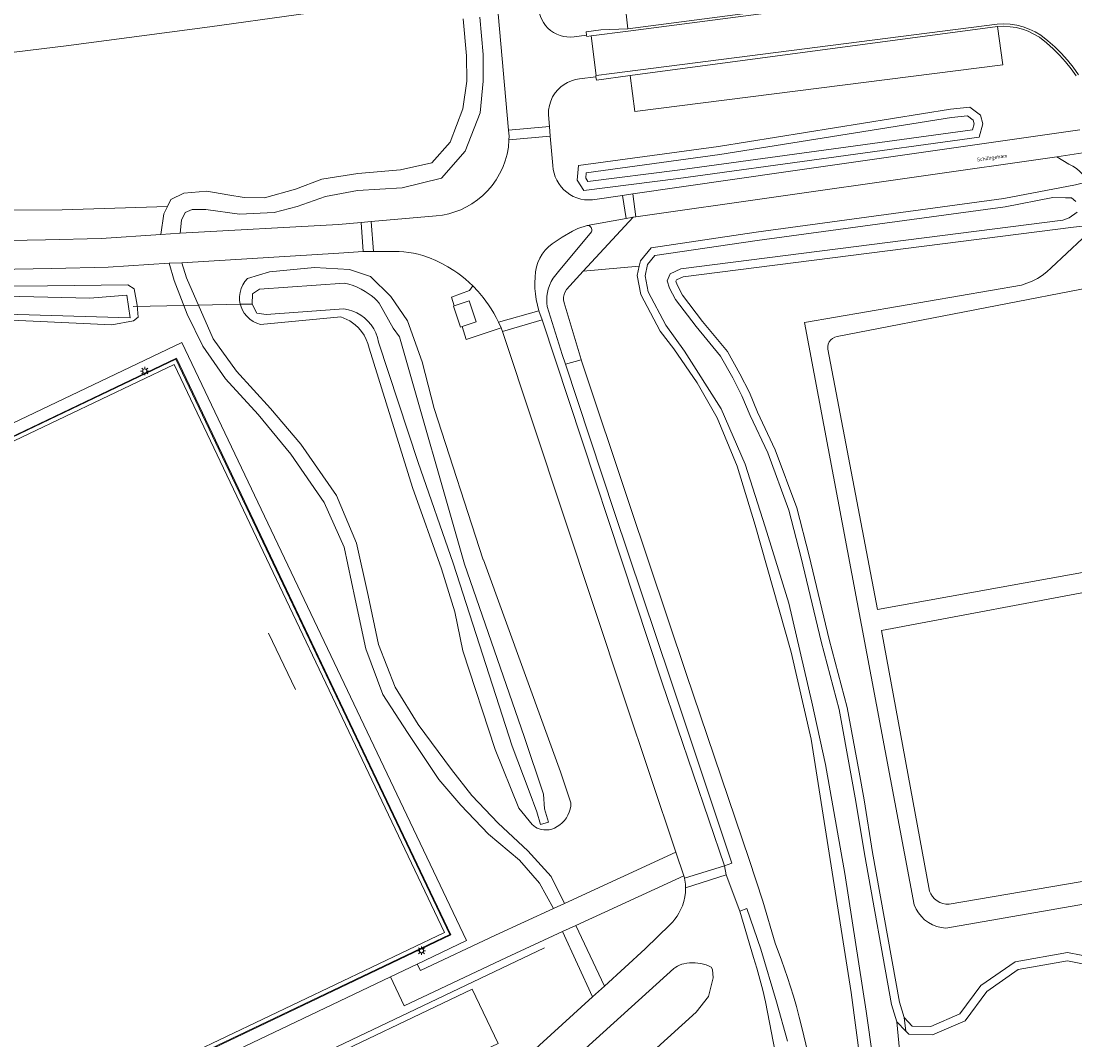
# Model space of a CAD drawing. Header units: metres. Extents: x 229229 to 231729, y 593167 to 595667.
# Tile 19 of 256: x 229781 to 229908, y 593986 to 594110. Entities that reach past the tile are written whole.
import ezdxf
from ezdxf.enums import TextEntityAlignment as Align

# ---------------------------------------------------------------- set-up
doc = ezdxf.new("R2010")
doc.units = ezdxf.units.M
for name, color, linetype, lineweight in [('B-WE-GK-BESCHOEIING_DAMWAND-G', 130, 'GK-BESCHOEIING', 18), ('B-WE-GR-GROENVOORZIENING-GV', 80, 'Continuous', 18), ('B-WE-IE-TERREINAFSCHEIDING_KUNSTMATIG_HEKWERK-G', 20, 'IE-TERREINAFSCHEIDING-KUNSTMATIG', 18), ('B-WE-KL-ET_LS_OV_LICHTMAST-S', 190, 'Continuous', 25), ('B-WE-KW-KUNSTWERK_DUIKER-G', 170, 'Continuous', 18), ('B-WE-OG-BEBOUWING_LAGE TRAFO-GV', 7, 'Continuous', 18), ('B-WE-OG-TERREIN_CULTUURSCHEIDING-GV', 7, 'Continuous', 18), ('B-WE-OG-TERREIN_ERF-GV', 7, 'Continuous', 18), ('B-WE-OG-TOPOGRAFIE-T18', 10, 'Continuous', 18), ('B-WE-OG-WATER-GV', 130, 'Continuous', 18), ('B-WE-OG-WATER_SLOOT-GV', 120, 'Continuous', 18), ('B-WE-OG-WEG-GV', 7, 'Continuous', 18), ('B-WE-VH-VERHARDING_ASFALT-GV', 252, 'Continuous', 18), ('B-WE-VH-VERHARDING_BEDRIJFSVLOERPLAAT-GV', 252, 'Continuous', 18), ('B-WE-VH-VERHARDING_BETON-GV', 252, 'Continuous', 18), ('B-WE-VH-VERHARDING_GESLOTEN-GV', 252, 'Continuous', 18), ('B-WE-VH-VERHARDING_GRASBETONSTEEN-GV', 70, 'Continuous', 18), ('B-WE-VH-VERHARDING_HALFVERHARDING-GV', 252, 'Continuous', 18), ('B-WE-VH-VERHARDING_OPEN-GV', 252, 'Continuous', 18), ('B-WE-VH-VERHARDING_TEGEL_RUBBER-GV', 252, 'Continuous', 18)]:
    doc.layers.add(name, color=color, linetype=linetype, lineweight=lineweight)
doc.styles.add('NLCS-ISO-M250-T18', font='NLCS-ISO.ttf', dxfattribs={"height": 0.45})
doc.linetypes.add('GK-BESCHOEIING', pattern='A,30,-5,[1,NLCS.SHX,S=1,R=0,X=0,Y=0],-5', length=40)
doc.linetypes.add('IE-TERREINAFSCHEIDING-KUNSTMATIG', pattern='A,4,[82,NLCS.SHX,S=0.75,R=90,X=0,Y=0],4,-2', length=10)

# ---------------------------------------------------------------- blocks, each defined once
blk = doc.blocks.new('SKL-ET_OV_LICHTMAST-SO')
at = {"color": 0, "linetype": 'ByBlock', "lineweight": 18}
for points in [[(-1.25, 0), (-2, 0)], [(-1.41, 1.41), (-0.88, 0.88)], [(0, 2), (0, 1.25)], [(0.88, 0.88), (1.41, 1.41)], [(2, 0), (1.25, 0)], [(-1.41, -1.41), (-0.88, -0.88)], [(0, -1.25), (0, -2)], [(0.88, -0.88), (1.41, -1.41)]]:
    blk.add_lwpolyline(points, dxfattribs=at)
blk.add_circle((0, 0), 1, dxfattribs=at)

msp = doc.modelspace()

# ---------------------------------------------------------------- linework, layer by layer
at = {"layer": 'B-WE-GK-BESCHOEIING_DAMWAND-G'}
msp.add_lwpolyline([(229785.201, 593969.35), (229844.094, 593997.437)], dxfattribs=at)
at = {"layer": 'B-WE-GR-GROENVOORZIENING-GV'}
for points in [[(229777.641, 594181.298), (229772.087, 594180.775), (229760.276, 594179.31), (229736.277, 594176.474), (229705.943, 594172.558), (229708.098, 594154.355), (229710.655, 594132.987), (229712.699, 594115.823), (229714.289, 594098.374), (229719.948, 594098.861), (229732.577, 594100.37), (229747.189, 594102.139), (229763.176, 594103.987), (229786.12, 594106.773), (229803.524, 594109.046), (229824.477, 594111.98), (229821.736, 594134.669), (229821.408, 594134.663), (229818.051, 594161.573), (229818.595, 594162.287), (229815.785, 594183.808), (229815.295, 594183.776)], [(229893.311, 594099.079), (229895.639, 594099.307), (229896.951, 594098.34), (229897.213, 594097.291), (229896.79, 594095.683), (229860.339, 594090.688), (229848.873, 594089.234), (229848.06, 594090.486), (229848.241, 594092.242), (229865.196, 594094.566)], [(229899.762, 594088.245), (229908.454, 594089.905), (229909.962, 594090.263), (229909.682, 594090.72), (229909.355, 594091.146), (229908.984, 594091.534), (229908.575, 594091.881), (229908.131, 594092.182), (229907.658, 594092.435), (229906.184, 594093.316), (229855.167, 594086.03), (229854.851, 594085.985), (229848.799, 594079.436), (229855.582, 594080.063), (229855.716, 594080.683), (229857.018, 594082.275), (229869.743, 594084.171)]]:
    msp.add_lwpolyline(points, close=True, dxfattribs=at)
for points in [[(229836.255, 594110.22), (229836.672, 594105.687), (229836.676, 594102.481), (229836.304, 594098.65), (229834.48, 594093.984), (229831.615, 594090.709), (229826.832, 594089.544), (229821.416, 594089.218), (229817.546, 594088.515), (229814.103, 594087.29), (229811.339, 594086.555), (229807.143, 594086.36), (229803.032, 594086.936), (229801.387, 594086.929), (229800.55, 594086.54), (229800.092, 594085.623), (229799.922, 594084.06), (229819.114, 594085.113), (229821.864, 594085.355), (229823.091, 594085.463), (229830.984, 594086.157), (229831.746, 594086.251), (229832.497, 594086.407), (229833.233, 594086.622), (229833.95, 594086.896), (229834.642, 594087.226), (229835.306, 594087.612), (229835.988, 594088.088), (229836.627, 594088.62), (229837.217, 594089.205), (229837.756, 594089.839), (229838.239, 594090.517), (229838.661, 594091.233), (229839.033, 594092.01), (229839.334, 594092.818), (229839.563, 594093.648), (229839.717, 594094.496), (229839.795, 594095.354), (229839.805, 594095.823), (229839.734, 594096.55), (229833.027, 594172.058)], [(229824.477, 594111.98), (229803.524, 594109.046), (229786.12, 594106.773), (229763.176, 594103.987), (229747.189, 594102.139), (229732.577, 594100.37), (229719.948, 594098.861), (229714.289, 594098.374), (229712.699, 594115.823)], [(229776.395, 594086.828), (229785.651, 594086.866), (229798.383, 594087.298), (229798.806, 594088.147), (229800.383, 594088.913), (229803.174, 594089.138), (229805.735, 594088.693), (229807.681, 594088.374), (229810.168, 594088.356), (229813.924, 594089.395), (229817.1, 594090.605), (229821.458, 594091.299), (229826.627, 594091.723), (229830.44, 594092.589), (229832.66, 594095.072), (229834.186, 594099.103), (229834.672, 594102.465), (229834.651, 594105.536), (229834.244, 594110.01)], [(229908.553, 594103.102), (229907.926, 594103.988), (229907.248, 594104.837), (229906.522, 594105.645), (229905.75, 594106.409), (229904.935, 594107.127), (229904.08, 594107.796), (229903.429, 594108.189), (229902.742, 594108.516), (229902.027, 594108.775), (229901.29, 594108.963), (229900.538, 594109.078), (229899.778, 594109.12), (229899.018, 594109.087), (229899.637, 594104.457), (229855.051, 594098.797), (229854.492, 594103.158), (229850.397, 594102.599), (229850.339, 594102.991), (229848.335, 594102.753), (229847.842, 594102.67), (229847.362, 594102.528), (229846.902, 594102.331), (229846.469, 594102.08), (229846.069, 594101.78), (229845.707, 594101.435), (229845.389, 594101.049), (229845.089, 594100.573), (229844.854, 594100.062), (229844.69, 594099.523), (229844.599, 594098.968), (229844.583, 594098.405), (229844.704, 594096.97), (229844.803, 594095.803), (229845.103, 594092.25), (229845.159, 594091.786), (229845.261, 594091.329), (229845.408, 594090.885), (229845.599, 594090.459), (229845.832, 594090.053), (229846.111, 594089.669), (229846.431, 594089.317), (229846.787, 594089.003), (229847.176, 594088.73), (229847.592, 594088.502), (229848.03, 594088.321), (229848.486, 594088.189), (229848.952, 594088.109), (229849.425, 594088.08), (229849.899, 594088.103), (229853.573, 594088.631), (229854.823, 594088.811), (229873.062, 594091.432), (229909.005, 594096.575)], [(229776.859, 594083.139), (229783.617, 594083.236), (229790.373, 594083.406), (229797.598, 594083.884), (229797.944, 594086.417), (229798.383, 594087.298), (229785.651, 594086.866), (229776.395, 594086.828)], [(229883.964, 593971.647), (229881.291, 593992.02), (229876.437, 594022.742), (229873.983, 594033.273), (229869.619, 594048.661), (229867.438, 594055.809), (229865.023, 594061.687), (229862.623, 594065.927), (229859.787, 594070.043), (229858.13, 594072.178), (229855.771, 594076.62), (229855.333, 594078.905), (229855.582, 594080.063), (229848.799, 594079.436), (229846.76, 594077.23), (229846.595, 594076.94), (229846.481, 594076.628), (229846.422, 594076.298), (229846.419, 594075.962), (229846.473, 594075.63), (229848.049, 594070.343), (229848.553, 594068.725), (229848.564, 594068.693), (229854.445, 594051.032), (229861.307, 594030.574), (229868.89, 594008.132), (229870.557, 594003.099), (229872.053, 593998.02), (229872.828, 593995.953), (229873.549, 593993.866), (229874.271, 593991.569), (229874.635, 593990.317), (229874.979, 593989.059), (229875.303, 593987.797), (229877.41, 593979.026)]]:
    msp.add_lwpolyline(points, dxfattribs=at)
at = {"layer": 'B-WE-IE-TERREINAFSCHEIDING_KUNSTMATIG_HEKWERK-G'}
for points in [[(229799.486, 594068.903), (229775.469, 594057.448)], [(229799.486, 594068.903), (229810.478, 594045.813)], [(229810.478, 594045.813), (229821.732, 594022.173)], [(229810.664, 594035.563), (229813.9, 594028.765)], [(229821.732, 594022.173), (229832.756, 593999.017)], [(229730.395, 593950.19), (229832.756, 593999.017)]]:
    msp.add_lwpolyline(points, dxfattribs=at)
at = {"layer": 'B-WE-KW-KUNSTWERK_DUIKER-G'}
msp.add_lwpolyline([(229794.234, 594075.152), (229800.396, 594075.284), (229802.152, 594075.321), (229807.231, 594075.43), (229808.648, 594075.46)], dxfattribs=at)
at = {"layer": 'B-WE-OG-BEBOUWING_LAGE TRAFO-GV'}
msp.add_lwpolyline([(229833.165, 594075.252), (229833.058, 594075.215), (229833.921, 594072.677), (229834.116, 594072.743), (229835.812, 594073.324), (229834.949, 594075.863)], close=True, dxfattribs=at)
at = {"layer": 'B-WE-OG-TERREIN_CULTUURSCHEIDING-GV'}
for points in [[(229839.007, 594072.153), (229838.844, 594072.563), (229834.622, 594071.181), (229834.116, 594072.743), (229833.921, 594072.677), (229833.058, 594075.215), (229833.165, 594075.252), (229832.838, 594076.292), (229835.005, 594077.089), (229835.393, 594077.678), (229834.963, 594078.084), (229834.519, 594078.473), (229834.06, 594078.845), (229833.587, 594079.199), (229833.1, 594079.534), (229832.394, 594079.975), (229831.664, 594080.376), (229830.913, 594080.736), (229830.144, 594081.054), (229829.358, 594081.33), (229828.795, 594081.493), (229828.225, 594081.626), (229827.648, 594081.727), (229827.067, 594081.796), (229826.482, 594081.834), (229823.359, 594081.837), (229822.127, 594081.838), (229822.112, 594081.837), (229819.159, 594081.631), (229800.146, 594080.466), (229800.704, 594078.656), (229803.933, 594071.234), (229806.764, 594067.335), (229810.904, 594062.796), (229814.558, 594058.471), (229818.9, 594052.25), (229821.332, 594046.467), (229822.724, 594040.13), (229823.965, 594034.199), (229825.987, 594029.044), (229828.799, 594024.51), (229832.844, 594019.066), (229835.309, 594015.887), (229838.496, 594012.533), (229842.073, 594009.193), (229844.908, 594006.092), (229846.534, 594002.822), (229860.028, 594009.019), (229853.786, 594027.6)], [(229816.216, 594079.896), (229820.45, 594079.668), (229822.994, 594078.786), (229825.48, 594076.395), (229827.483, 594073.419), (229829.255, 594068.481), (229830.72, 594062.803), (229836.666, 594044.457), (229836.703, 594044.449), (229844.278, 594023.649), (229846.037, 594018.759), (229847.306, 594015.009), (229847.283, 594014.623), (229847.216, 594014.242), (229847.103, 594013.873), (229846.947, 594013.519), (229846.751, 594013.186), (229846.52, 594012.88), (229846.257, 594012.601), (229845.965, 594012.353), (229845.648, 594012.137), (229845.31, 594011.957), (229845.001, 594011.839), (229844.68, 594011.762), (229844.351, 594011.73), (229844.021, 594011.741), (229843.695, 594011.797), (229843.453, 594011.868), (229843.22, 594011.964), (229842.998, 594012.083), (229842.789, 594012.224), (229842.596, 594012.386), (229840.996, 594014.388), (229838.122, 594021.469), (229834.2, 594033.42), (229833.218, 594038.156), (229831.617, 594043.367), (229828.082, 594053.228), (229822.846, 594070.12), (229822.702, 594070.663), (229822.498, 594071.186), (229822.237, 594071.683), (229821.922, 594072.147), (229821.557, 594072.574), (229821.147, 594072.957), (229820.831, 594073.199), (229820.497, 594073.416), (229820.147, 594073.605), (229819.783, 594073.766), (229819.408, 594073.898), (229809.692, 594072.977), (229809.219, 594073.13), (229808.773, 594073.351), (229808.366, 594073.636), (229808.005, 594073.978), (229807.699, 594074.369), (229807.454, 594074.802), (229807.276, 594075.266), (229807.231, 594075.43), (229807.149, 594075.91), (229807.138, 594076.397), (229807.198, 594076.88), (229807.327, 594077.349), (229807.523, 594077.795), (229807.782, 594078.208), (229808.097, 594078.578), (229810.762, 594079.385)], [(229859.333, 594000.278), (229859.637, 594000.594), (229859.917, 594000.93), (229860.172, 594001.286), (229860.401, 594001.658), (229860.603, 594002.047), (229860.817, 594002.553), (229860.984, 594003.076), (229861.103, 594003.612), (229861.174, 594004.156), (229861.196, 594004.705), (229861.175, 594005.176), (229861.118, 594005.645), (229861.076, 594005.877), (229861.065, 594005.931), (229860.991, 594006.151), (229847.916, 594000.156), (229851.373, 593992.802), (229856.317, 593997.31)], [(229862.492, 593989.659), (229863.969, 593991.542), (229864.532, 593993.806), (229864.454, 593994.828), (229864.301, 593995.119), (229863.995, 593995.259), (229863.681, 593995.378), (229863.358, 593995.475), (229863.03, 593995.55), (229862.698, 593995.603), (229862.358, 593995.633), (229862.017, 593995.64), (229861.676, 593995.623), (229861.336, 593995.582), (229861.001, 593995.518), (229860.737, 593995.446), (229860.481, 593995.35), (229860.235, 593995.232), (229860, 593995.092), (229859.778, 593994.932), (229848.236, 593984.483), (229852.055, 593980.181)], [(229797.173, 593966.283), (229794.03, 593972.73), (229835.32, 593992.433), (229838.48, 593985.864)]]:
    msp.add_lwpolyline(points, close=True, dxfattribs=at)
for points in [[(229775.975, 594059.301), (229800.134, 594070.817), (229834.638, 593998.322), (229828.668, 593995.476), (229829.084, 593994.697), (229838.143, 593998.969), (229845.172, 594002.197), (229843.494, 594005.263), (229841.05, 594008.063), (229837.316, 594011.229), (229833.953, 594014.749), (229831.294, 594017.845), (229827.483, 594023.523), (229824.518, 594028.14), (229822.454, 594033.695), (229821.162, 594039.697), (229819.831, 594046.001), (229817.397, 594051.398), (229813.351, 594057.278), (229809.402, 594062.066), (229805.441, 594066.381), (229802.685, 594070.345), (229800.792, 594074.248), (229799.231, 594078.331), (229798.61, 594080.411), (229791.2, 594079.936), (229784.39, 594079.764), (229777.578, 594079.662)], [(229763.068, 594077.626), (229783.849, 594077.658), (229793.583, 594077.783), (229794.38, 594077.315), (229794.735, 594075.309), (229794.832, 594073.891), (229794.282, 594073.433), (229791.654, 594072.962), (229780.364, 594073.453)], [(229832.471, 593975.57), (229849.932, 593991.488), (229846.284, 593999.407), (229839.482, 593996.288), (229827.09, 593990.41), (229825.419, 593993.926), (229783.095, 593973.746)]]:
    msp.add_lwpolyline(points, dxfattribs=at)
at = {"layer": 'B-WE-OG-TERREIN_ERF-GV'}
for points in [[(229909.98, 594085.002), (229908.203, 594084.796), (229860.907, 594078.751), (229860.099, 594078.381), (229860.034, 594078.217), (229860.167, 594077.781), (229860.834, 594076.546), (229863.253, 594073.356), (229866.266, 594069.732), (229867.793, 594066.988), (229868.946, 594064.757), (229869.93, 594062.372), (229872.079, 594057.808), (229874.678, 594050.771), (229876.167, 594044.936), (229878.607, 594034.795), (229880.789, 594026.555), (229882.234, 594018.721), (229882.837, 594015.361), (229883.871, 594009.014), (229887.145, 593990.877), (229887.69, 593989.001), (229888.681, 593987.964), (229890.94, 593987.912), (229894.437, 593989.428), (229897.005, 593992.897), (229901.134, 593995.746), (229907.513, 593996.868), (229912.457, 593995.908)], [(229925.907, 594005.591), (229892.737, 593999.842), (229892.182, 593999.903), (229891.639, 594000.037), (229891.119, 594000.241), (229890.63, 594000.512), (229890.18, 594000.844), (229889.778, 594001.232), (229889.431, 594001.67), (229889.144, 594002.15), (229888.923, 594002.663), (229875.608, 594073.229), (229901.908, 594077.766), (229902.577, 594077.975), (229903.224, 594078.242), (229903.845, 594078.565), (229904.435, 594078.943), (229904.99, 594079.371), (229905.504, 594079.846), (229909.323, 594083.403)], [(229912.958, 594077.991), (229879.569, 594071.523), (229879.28, 594071.446), (229879.016, 594071.307), (229878.789, 594071.112), (229878.611, 594070.873), (229878.49, 594070.6), (229878.433, 594070.307), (229878.442, 594070.008), (229884.445, 594038.462), (229911.102, 594043.242)], [(229912.465, 594041.062), (229884.947, 594035.891), (229890.776, 594004.329), (229890.928, 594003.978), (229891.134, 594003.656), (229891.389, 594003.372), (229891.687, 594003.132), (229892.019, 594002.944), (229892.378, 594002.811), (229892.753, 594002.738), (229893.135, 594002.726), (229925.13, 594008.183)]]:
    msp.add_lwpolyline(points, dxfattribs=at)
at = {"layer": 'B-WE-OG-WATER-GV'}
for points in [[(229849.155, 594091.358), (229849.091, 594090.735), (229849.37, 594090.305), (229860.209, 594091.68), (229895.993, 594096.583), (229896.181, 594097.297), (229896.068, 594097.748), (229895.354, 594098.274), (229893.439, 594098.086), (229865.344, 594093.577)], [(229793.477, 594076.559), (229788.975, 594076.158), (229697.158, 594078.357), (229696.415, 594078.054), (229696.396, 594077.271), (229697.158, 594076.679), (229793.883, 594073.811)], [(229826.525, 594071.488), (229825.776, 594072.527), (229824.071, 594075.576), (229823.762, 594075.899), (229823.434, 594076.205), (229823.09, 594076.491), (229822.73, 594076.757), (229822.356, 594077.002), (229821.887, 594077.269), (229821.401, 594077.504), (229820.9, 594077.704), (229820.387, 594077.87), (229819.863, 594078), (229809.541, 594077.25), (229808.706, 594076.709), (229808.648, 594075.46), (229809.248, 594074.35), (229810.351, 594074.202), (229819.784, 594074.873), (229820.325, 594074.774), (229820.851, 594074.615), (229821.357, 594074.397), (229821.834, 594074.124), (229822.277, 594073.798), (229822.701, 594073.404), (229823.075, 594072.962), (229823.394, 594072.478), (229823.653, 594071.961), (229823.849, 594071.416), (229823.978, 594070.851), (229828.785, 594056.245), (229833.018, 594044.051), (229840.183, 594021.89), (229842.223, 594016.437), (229843.188, 594013.934), (229843.619, 594012.404), (229844.6, 594012.682), (229844.107, 594014.274), (229843.98, 594016.069), (229841.645, 594023.043), (229834.403, 594043.927)]]:
    msp.add_lwpolyline(points, close=True, dxfattribs=at)
for points in [[(229908.512, 594087.892), (229907.973, 594088.334), (229907.237, 594088.334), (229905.698, 594088.36), (229899.923, 594087.258), (229869.884, 594083.181), (229857.471, 594081.332), (229856.595, 594080.26), (229856.3, 594078.894), (229856.675, 594076.938), (229858.81, 594072.916), (229861.068, 594069.765), (229865.505, 594062.755), (229868.435, 594056.066), (229870.838, 594048.476), (229873.731, 594039.194), (229876.485, 594027.217), (229878.178, 594019.672), (229880.486, 594006.458), (229883.093, 593989.755), (229885.48, 593972.972)], [(229887.954, 593976.606), (229886.799, 593988.486), (229886.18, 593990.594), (229882.885, 594008.844), (229881.851, 594015.192), (229881.25, 594018.542), (229879.812, 594026.336), (229877.637, 594034.55), (229875.196, 594044.695), (229873.722, 594050.473), (229871.156, 594057.422), (229869.015, 594061.968), (229868.038, 594064.336), (229866.911, 594066.515), (229865.437, 594069.164), (229862.47, 594072.734), (229859.991, 594076.003), (229859.24, 594077.394), (229858.977, 594078.258), (229859.315, 594079.122), (229860.629, 594079.723), (229906.922, 594085.641), (229907.703, 594085.892), (229908.647, 594086.604)], [(229911.908, 593994.996), (229907.504, 593995.851), (229901.522, 593994.799), (229897.71, 593992.168), (229895.081, 593988.617), (229891.137, 593986.908), (229888.245, 593986.973), (229887.894, 593987.341), (229886.799, 593988.486), (229887.954, 593976.606), (229888.843, 593979.597), (229889.041, 593980.264), (229889.663, 593981.854), (229891.127, 593982.943), (229893.757, 593984.033), (229895.973, 593984.033), (229897.776, 593983.92), (229898.339, 593983.657), (229899.766, 593983.507), (229901.381, 593983.094), (229904.799, 593982.981), (229908.067, 593983.507), (229910.133, 593984.221)]]:
    msp.add_lwpolyline(points, dxfattribs=at)
at = {"layer": 'B-WE-OG-WATER_SLOOT-GV'}
for points in [[(229848.241, 594092.242), (229848.06, 594090.486), (229848.873, 594089.234), (229860.339, 594090.688), (229896.79, 594095.683), (229897.213, 594097.291), (229896.951, 594098.34), (229895.639, 594099.307), (229893.311, 594099.079), (229865.196, 594094.566)], [(229849.155, 594091.358), (229865.344, 594093.577), (229893.439, 594098.086), (229895.354, 594098.274), (229896.068, 594097.748), (229896.181, 594097.297), (229895.993, 594096.583), (229860.209, 594091.68), (229849.37, 594090.305), (229849.091, 594090.735)], [(229724.209, 594078.545), (229699.069, 594080.227), (229696.893, 594080.072), (229695.422, 594079.7), (229695.009, 594079.396), (229694.658, 594077.469), (229694.883, 594075.912), (229696.503, 594075.673), (229724.033, 594074.548), (229762.974, 594073.627), (229773.441, 594073.643), (229777.147, 594073.617), (229780.364, 594073.453), (229791.654, 594072.962), (229794.282, 594073.433), (229794.832, 594073.891), (229794.735, 594075.309), (229794.38, 594077.315), (229793.583, 594077.783), (229783.849, 594077.658), (229763.068, 594077.626)], [(229816.216, 594079.896), (229810.762, 594079.385), (229808.097, 594078.578), (229807.782, 594078.208), (229807.523, 594077.795), (229807.327, 594077.349), (229807.198, 594076.88), (229807.138, 594076.397), (229807.149, 594075.91), (229807.231, 594075.43), (229807.276, 594075.266), (229807.454, 594074.802), (229807.699, 594074.369), (229808.005, 594073.978), (229808.366, 594073.636), (229808.773, 594073.351), (229809.219, 594073.13), (229809.692, 594072.977), (229819.408, 594073.898), (229819.783, 594073.766), (229820.147, 594073.605), (229820.497, 594073.416), (229820.831, 594073.199), (229821.147, 594072.957), (229821.557, 594072.574), (229821.922, 594072.147), (229822.237, 594071.683), (229822.498, 594071.186), (229822.702, 594070.663), (229822.846, 594070.12), (229828.082, 594053.228), (229831.617, 594043.367), (229833.218, 594038.156), (229834.2, 594033.42), (229838.122, 594021.469), (229840.996, 594014.388), (229842.596, 594012.386), (229842.789, 594012.224), (229842.998, 594012.083), (229843.22, 594011.964), (229843.453, 594011.868), (229843.695, 594011.797), (229844.021, 594011.741), (229844.351, 594011.73), (229844.68, 594011.762), (229845.001, 594011.839), (229845.31, 594011.957), (229845.648, 594012.137), (229845.965, 594012.353), (229846.257, 594012.601), (229846.52, 594012.88), (229846.751, 594013.186), (229846.947, 594013.519), (229847.103, 594013.873), (229847.216, 594014.242), (229847.283, 594014.623), (229847.306, 594015.009), (229846.037, 594018.759), (229844.278, 594023.649), (229836.703, 594044.449), (229836.666, 594044.457), (229830.72, 594062.803), (229829.255, 594068.481), (229827.483, 594073.419), (229825.48, 594076.395), (229822.994, 594078.786), (229820.45, 594079.668)], [(229696.415, 594078.054), (229697.158, 594078.357), (229788.975, 594076.158), (229793.477, 594076.559), (229793.883, 594073.811), (229697.158, 594076.679), (229696.396, 594077.271)], [(229833.018, 594044.051), (229828.785, 594056.245), (229823.978, 594070.851), (229823.849, 594071.416), (229823.653, 594071.961), (229823.394, 594072.478), (229823.075, 594072.962), (229822.701, 594073.404), (229822.277, 594073.798), (229821.834, 594074.124), (229821.357, 594074.397), (229820.851, 594074.615), (229820.325, 594074.774), (229819.784, 594074.873), (229810.351, 594074.202), (229809.248, 594074.35), (229808.648, 594075.46), (229808.706, 594076.709), (229809.541, 594077.25), (229819.863, 594078), (229820.387, 594077.87), (229820.9, 594077.704), (229821.401, 594077.504), (229821.887, 594077.269), (229822.356, 594077.002), (229822.73, 594076.757), (229823.09, 594076.491), (229823.434, 594076.205), (229823.762, 594075.899), (229824.071, 594075.576), (229825.776, 594072.527), (229826.525, 594071.488), (229834.403, 594043.927), (229841.645, 594023.043), (229843.98, 594016.069), (229844.107, 594014.274), (229844.6, 594012.682), (229843.619, 594012.404), (229843.188, 594013.934), (229842.223, 594016.437), (229840.183, 594021.89)]]:
    msp.add_lwpolyline(points, close=True, dxfattribs=at)
for points in [[(229908.454, 594089.905), (229899.762, 594088.245), (229869.743, 594084.171), (229857.018, 594082.275), (229855.716, 594080.683), (229855.582, 594080.063), (229855.333, 594078.905), (229855.771, 594076.62), (229858.13, 594072.178), (229859.787, 594070.043), (229862.623, 594065.927), (229865.023, 594061.687), (229867.438, 594055.809), (229869.619, 594048.661), (229873.983, 594033.273), (229876.437, 594022.742), (229881.291, 593992.02), (229883.964, 593971.647)], [(229885.48, 593972.972), (229883.093, 593989.755), (229880.486, 594006.458), (229878.178, 594019.672), (229876.485, 594027.217), (229873.731, 594039.194), (229870.838, 594048.476), (229868.435, 594056.066), (229865.505, 594062.755), (229861.068, 594069.765), (229858.81, 594072.916), (229856.675, 594076.938), (229856.3, 594078.894), (229856.595, 594080.26), (229857.471, 594081.332), (229869.884, 594083.181), (229899.923, 594087.258), (229905.698, 594088.36), (229907.237, 594088.334), (229907.973, 594088.334), (229908.512, 594087.892)], [(229908.647, 594086.604), (229907.703, 594085.892), (229906.922, 594085.641), (229860.629, 594079.723), (229859.315, 594079.122), (229858.977, 594078.258), (229859.24, 594077.394), (229859.991, 594076.003), (229862.47, 594072.734), (229865.437, 594069.164), (229866.911, 594066.515), (229868.038, 594064.336), (229869.015, 594061.968), (229871.156, 594057.422), (229873.722, 594050.473), (229875.196, 594044.695), (229877.637, 594034.55), (229879.812, 594026.336), (229881.25, 594018.542), (229881.851, 594015.192), (229882.885, 594008.844), (229886.18, 593990.594), (229886.799, 593988.486), (229887.894, 593987.341), (229887.69, 593989.001), (229887.145, 593990.877), (229883.871, 594009.014), (229882.837, 594015.361), (229882.234, 594018.721), (229880.789, 594026.555), (229878.607, 594034.795), (229876.167, 594044.936), (229874.678, 594050.771), (229872.079, 594057.808), (229869.93, 594062.372), (229868.946, 594064.757), (229867.793, 594066.988), (229866.266, 594069.732), (229863.253, 594073.356), (229860.834, 594076.546), (229860.167, 594077.781), (229860.034, 594078.217), (229860.099, 594078.381), (229860.907, 594078.751), (229908.203, 594084.796), (229909.98, 594085.002)], [(229912.457, 593995.908), (229907.513, 593996.868), (229901.134, 593995.746), (229897.005, 593992.897), (229894.437, 593989.428), (229890.94, 593987.912), (229888.681, 593987.964), (229887.69, 593989.001), (229887.894, 593987.341), (229888.245, 593986.973), (229891.137, 593986.908), (229895.081, 593988.617), (229897.71, 593992.168), (229901.522, 593994.799), (229907.504, 593995.851), (229911.908, 593994.996)]]:
    msp.add_lwpolyline(points, dxfattribs=at)
at = {"layer": 'B-WE-OG-WEG-GV'}
msp.add_lwpolyline([(229846.648, 594068.17), (229846.227, 594069.353), (229844.442, 594075.173), (229844.391, 594075.59), (229844.376, 594076.01), (229844.398, 594076.43), (229844.456, 594076.846), (229844.55, 594077.256), (229844.706, 594077.729), (229844.911, 594078.184), (229845.161, 594078.616), (229845.454, 594079.019), (229845.787, 594079.39), (229849.777, 594084.201), (229849.827, 594084.336), (229849.838, 594084.479), (229849.809, 594084.62), (229849.744, 594084.748), (229849.651, 594084.849), (229849.535, 594084.923), (229849.404, 594084.963), (229849.266, 594084.969), (229848.152, 594084.637), (229847.512, 594084.291), (229846.258, 594083.552), (229845.044, 594082.751), (229844.59, 594082.393), (229844.183, 594081.983), (229843.828, 594081.528), (229843.53, 594081.034), (229843.293, 594080.507), (229843.121, 594079.955), (229843.016, 594079.387), (229842.954, 594078.715), (229842.93, 594078.04), (229842.946, 594077.365), (229843.001, 594076.692), (229843.094, 594076.023), (229843.412, 594074.658), (229843.811, 594073.532), (229858.337, 594029.669), (229865.899, 594007.394), (229866.81, 594007.693), (229859.37, 594030.02), (229852.603, 594050.213)], close=True, dxfattribs=at)
msp.add_lwpolyline([(229873.556, 593986.138), (229872.214, 593990.917), (229870.328, 593997.269), (229868.614, 594002.219), (229867.764, 594001.895), (229869.441, 593996.254), (229869.842, 593994.965), (229870.209, 593993.666), (229870.554, 593992.304), (229870.872, 593990.881), (229875.619, 593966.452)], dxfattribs=at)
at = {"layer": 'B-WE-VH-VERHARDING_ASFALT-GV'}
for points in [[(229833.027, 594172.058), (229839.734, 594096.55), (229844.704, 594096.97), (229844.583, 594098.405), (229844.599, 594098.968), (229844.69, 594099.523), (229844.854, 594100.062), (229845.089, 594100.573), (229845.389, 594101.049), (229845.707, 594101.435), (229846.069, 594101.78), (229846.469, 594102.08), (229846.902, 594102.331), (229847.362, 594102.528), (229847.842, 594102.67), (229848.335, 594102.753), (229850.339, 594102.991), (229850.32, 594103.149), (229850.368, 594103.156), (229849.768, 594107.969), (229849.214, 594107.896), (229849.195, 594108.047), (229847.687, 594107.846), (229847.257, 594107.813), (229846.826, 594107.829), (229846.4, 594107.894), (229845.984, 594108.009), (229845.584, 594108.17), (229845.202, 594108.377), (229844.846, 594108.625), (229844.52, 594108.912), (229844.228, 594109.233), (229843.975, 594109.585), (229843.776, 594109.936)], [(229877.41, 593979.026), (229875.303, 593987.797), (229874.979, 593989.059), (229874.635, 593990.317), (229874.271, 593991.569), (229873.549, 593993.866), (229872.828, 593995.953), (229872.053, 593998.02), (229870.557, 594003.099), (229868.89, 594008.132), (229861.307, 594030.574), (229854.445, 594051.032), (229848.564, 594068.693), (229846.648, 594068.17), (229852.603, 594050.213), (229859.37, 594030.02), (229866.81, 594007.693), (229865.899, 594007.394), (229866.14, 594006.288), (229867.764, 594001.895), (229868.614, 594002.219), (229870.328, 593997.269), (229872.214, 593990.917), (229873.556, 593986.138)], [(229875.619, 593966.452), (229870.872, 593990.881), (229870.554, 593992.304), (229870.209, 593993.666), (229869.842, 593994.965), (229869.441, 593996.254), (229867.764, 594001.895), (229866.14, 594006.288), (229861.196, 594004.705), (229861.174, 594004.156), (229861.103, 594003.612), (229860.984, 594003.076), (229860.817, 594002.553), (229860.603, 594002.047), (229860.401, 594001.658), (229860.172, 594001.286), (229859.917, 594000.93), (229859.637, 594000.594), (229859.333, 594000.278), (229856.317, 593997.31), (229851.373, 593992.802), (229849.932, 593991.488), (229832.471, 593975.57)], [(229848.236, 593984.483), (229859.778, 593994.932), (229860, 593995.092), (229860.235, 593995.232), (229860.481, 593995.35), (229860.737, 593995.446), (229861.001, 593995.518), (229861.336, 593995.582), (229861.676, 593995.623), (229862.017, 593995.64), (229862.358, 593995.633), (229862.698, 593995.603), (229863.03, 593995.55), (229863.358, 593995.475), (229863.681, 593995.378), (229863.995, 593995.259), (229864.301, 593995.119), (229864.454, 593994.828), (229864.532, 593993.806), (229863.969, 593991.542), (229862.492, 593989.659), (229852.055, 593980.181)]]:
    msp.add_lwpolyline(points, dxfattribs=at)
for points in [[(229844.704, 594096.97), (229839.734, 594096.55), (229839.805, 594095.823), (229839.795, 594095.354), (229844.803, 594095.803)], [(229849.266, 594084.969), (229853.98, 594085.826), (229853.573, 594088.631), (229849.899, 594088.103), (229849.425, 594088.08), (229848.952, 594088.109), (229848.486, 594088.189), (229848.03, 594088.321), (229847.592, 594088.502), (229847.176, 594088.73), (229846.787, 594089.003), (229846.431, 594089.317), (229846.111, 594089.669), (229845.832, 594090.053), (229845.599, 594090.459), (229845.408, 594090.885), (229845.261, 594091.329), (229845.159, 594091.786), (229845.103, 594092.25), (229844.803, 594095.803), (229839.795, 594095.354), (229839.717, 594094.496), (229839.563, 594093.648), (229839.334, 594092.818), (229839.033, 594092.01), (229838.661, 594091.233), (229838.239, 594090.517), (229837.756, 594089.839), (229837.217, 594089.205), (229836.627, 594088.62), (229835.988, 594088.088), (229835.306, 594087.612), (229834.642, 594087.226), (229833.95, 594086.896), (229833.233, 594086.622), (229832.497, 594086.407), (229831.746, 594086.251), (229830.984, 594086.157), (229823.091, 594085.463), (229823.359, 594081.837), (229826.482, 594081.834), (229827.067, 594081.796), (229827.648, 594081.727), (229828.225, 594081.626), (229828.795, 594081.493), (229829.358, 594081.33), (229830.144, 594081.054), (229830.913, 594080.736), (229831.664, 594080.376), (229832.394, 594079.975), (229833.1, 594079.534), (229833.587, 594079.199), (229834.06, 594078.845), (229834.519, 594078.473), (229834.963, 594078.084), (229835.393, 594077.678), (229836.054, 594076.988), (229836.671, 594076.258), (229837.316, 594075.384), (229837.65, 594074.876), (229837.963, 594074.355), (229838.255, 594073.822), (229838.527, 594073.278), (229843.412, 594074.658), (229843.094, 594076.023), (229843.001, 594076.692), (229842.946, 594077.365), (229842.93, 594078.04), (229842.954, 594078.715), (229843.016, 594079.387), (229843.121, 594079.955), (229843.293, 594080.507), (229843.53, 594081.034), (229843.828, 594081.528), (229844.183, 594081.983), (229844.59, 594082.393), (229845.044, 594082.751), (229846.258, 594083.552), (229847.512, 594084.291), (229848.152, 594084.637)], [(229854.823, 594088.811), (229853.573, 594088.631), (229853.98, 594085.826), (229854.851, 594085.985), (229855.167, 594086.03)], [(229823.091, 594085.463), (229821.864, 594085.355), (229822.112, 594081.837), (229822.127, 594081.838), (229823.359, 594081.837)], [(229848.799, 594079.436), (229854.851, 594085.985), (229853.98, 594085.826), (229849.266, 594084.969), (229849.404, 594084.963), (229849.535, 594084.923), (229849.651, 594084.849), (229849.744, 594084.748), (229849.809, 594084.62), (229849.838, 594084.479), (229849.827, 594084.336), (229849.777, 594084.201), (229845.787, 594079.39), (229845.454, 594079.019), (229845.161, 594078.616), (229844.911, 594078.184), (229844.706, 594077.729), (229844.55, 594077.256), (229844.456, 594076.846), (229844.398, 594076.43), (229844.376, 594076.01), (229844.391, 594075.59), (229844.442, 594075.173), (229846.227, 594069.353), (229846.648, 594068.17), (229848.564, 594068.693), (229848.553, 594068.725), (229848.049, 594070.343), (229846.473, 594075.63), (229846.419, 594075.962), (229846.422, 594076.298), (229846.481, 594076.628), (229846.595, 594076.94), (229846.76, 594077.23)], [(229843.811, 594073.532), (229843.412, 594074.658), (229838.527, 594073.278), (229838.844, 594072.563), (229839.007, 594072.153)], [(229843.811, 594073.532), (229839.007, 594072.153), (229853.786, 594027.6), (229860.028, 594009.019), (229860.991, 594006.151), (229861.065, 594005.931), (229861.076, 594005.877), (229865.899, 594007.394), (229858.337, 594029.669)], [(229866.14, 594006.288), (229865.899, 594007.394), (229861.076, 594005.877), (229861.118, 594005.645), (229861.175, 594005.176), (229861.196, 594004.705)]]:
    msp.add_lwpolyline(points, close=True, dxfattribs=at)
at = {"layer": 'B-WE-VH-VERHARDING_BEDRIJFSVLOERPLAAT-GV'}
for points in [[(229762.39, 594051.121), (229762.447, 594051.01), (229757.835, 594048.814), (229757.779, 594048.924), (229738.818, 594039.887), (229738.874, 594039.78), (229734.275, 594037.598), (229734.224, 594037.697), (229697.233, 594020.067), (229730.428, 593950.333), (229832.628, 593999.071), (229799.424, 594068.772)], [(229831.979, 593999.301), (229730.658, 593950.981), (229697.867, 594019.832), (229799.192, 594068.139)]]:
    msp.add_lwpolyline(points, close=True, dxfattribs=at)
at = {"layer": 'B-WE-VH-VERHARDING_BETON-GV'}
msp.add_lwpolyline([(229777.578, 594079.662), (229784.39, 594079.764), (229791.2, 594079.936), (229798.61, 594080.411), (229800.146, 594080.466), (229819.159, 594081.631), (229822.112, 594081.837), (229821.864, 594085.355), (229819.114, 594085.113), (229799.922, 594084.06), (229797.598, 594083.884), (229790.373, 594083.406), (229783.617, 594083.236), (229776.859, 594083.139)], dxfattribs=at)
at = {"layer": 'B-WE-VH-VERHARDING_GESLOTEN-GV'}
for points in [[(229898.23, 594114.299), (229854.243, 594108.532), (229849.768, 594107.969), (229850.368, 594103.156), (229852.266, 594103.421), (229898.977, 594109.385), (229899.769, 594109.42), (229900.561, 594109.378), (229901.345, 594109.258), (229902.113, 594109.063), (229902.858, 594108.793), (229903.574, 594108.452), (229904.253, 594108.042), (229905.125, 594107.36), (229905.956, 594106.629), (229906.742, 594105.85), (229907.481, 594105.026), (229908.171, 594104.16), (229908.81, 594103.256)], [(229909.005, 594096.575), (229873.062, 594091.432), (229854.823, 594088.811), (229855.167, 594086.03), (229906.184, 594093.316), (229912.523, 594094.264)]]:
    msp.add_lwpolyline(points, dxfattribs=at)
at = {"layer": 'B-WE-VH-VERHARDING_GRASBETONSTEEN-GV'}
for points in [[(229835.393, 594077.678), (229835.005, 594077.089), (229832.838, 594076.292), (229833.165, 594075.252), (229834.949, 594075.863), (229835.812, 594073.324), (229834.116, 594072.743), (229834.622, 594071.181), (229838.844, 594072.563), (229838.527, 594073.278), (229838.255, 594073.822), (229837.963, 594074.355), (229837.65, 594074.876), (229837.316, 594075.384), (229836.671, 594076.258), (229836.054, 594076.988)], [(229781.102, 593972.796), (229783.095, 593973.746), (229825.419, 593993.926), (229828.668, 593995.476), (229834.638, 593998.322), (229800.134, 594070.817), (229775.975, 594059.301), (229775.726, 594059.847), (229766.364, 594055.384), (229766.634, 594054.839), (229728.86, 594036.833), (229728.591, 594037.361), (229719.091, 594032.859), (229719.35, 594032.321), (229695.194, 594020.774), (229729.707, 593948.291)], [(229734.224, 594037.697), (229733.838, 594038.438), (229738.437, 594040.619), (229738.818, 594039.887), (229757.779, 594048.924), (229757.396, 594049.685), (229762.008, 594051.881), (229762.39, 594051.121), (229799.424, 594068.772), (229832.628, 593999.071), (229730.428, 593950.333), (229697.233, 594020.067)], [(229847.916, 594000.156), (229860.991, 594006.151), (229860.028, 594009.019), (229846.534, 594002.822), (229845.172, 594002.197), (229838.143, 593998.969), (229829.084, 593994.697), (229828.668, 593995.476), (229825.419, 593993.926), (229827.09, 593990.41), (229839.482, 593996.288), (229846.284, 593999.407)]]:
    msp.add_lwpolyline(points, close=True, dxfattribs=at)
at = {"layer": 'B-WE-VH-VERHARDING_HALFVERHARDING-GV'}
for points in [[(229834.244, 594110.01), (229834.651, 594105.536), (229834.672, 594102.465), (229834.186, 594099.103), (229832.66, 594095.072), (229830.44, 594092.589), (229826.627, 594091.723), (229821.458, 594091.299), (229817.1, 594090.605), (229813.924, 594089.395), (229810.168, 594088.356), (229807.681, 594088.374), (229805.735, 594088.693), (229803.174, 594089.138), (229800.383, 594088.913), (229798.806, 594088.147), (229798.383, 594087.298), (229797.944, 594086.417), (229797.598, 594083.884), (229799.922, 594084.06), (229800.092, 594085.623), (229800.55, 594086.54), (229801.387, 594086.929), (229803.032, 594086.936), (229807.143, 594086.36), (229811.339, 594086.555), (229814.103, 594087.29), (229817.546, 594088.515), (229821.416, 594089.218), (229826.832, 594089.544), (229831.615, 594090.709), (229834.48, 594093.984), (229836.304, 594098.65), (229836.676, 594102.481), (229836.672, 594105.687), (229836.255, 594110.22)], [(229912.523, 594094.264), (229906.184, 594093.316), (229907.658, 594092.435), (229908.131, 594092.182), (229908.575, 594091.881)], [(229909.323, 594083.403), (229905.504, 594079.846), (229904.99, 594079.371), (229904.435, 594078.943), (229903.845, 594078.565), (229903.224, 594078.242), (229902.577, 594077.975), (229901.908, 594077.766), (229875.608, 594073.229), (229888.923, 594002.663), (229889.144, 594002.15), (229889.431, 594001.67), (229889.778, 594001.232), (229890.18, 594000.844), (229890.63, 594000.512), (229891.119, 594000.241), (229891.639, 594000.037), (229892.182, 593999.903), (229892.737, 593999.842), (229925.907, 594005.591)], [(229911.102, 594043.242), (229884.445, 594038.462), (229878.442, 594070.008), (229878.433, 594070.307), (229878.49, 594070.6), (229878.611, 594070.873), (229878.789, 594071.112), (229879.016, 594071.307), (229879.28, 594071.446), (229879.569, 594071.523), (229912.958, 594077.991)], [(229925.13, 594008.183), (229893.135, 594002.726), (229892.753, 594002.738), (229892.378, 594002.811), (229892.019, 594002.944), (229891.687, 594003.132), (229891.389, 594003.372), (229891.134, 594003.656), (229890.928, 594003.978), (229890.776, 594004.329), (229884.947, 594035.891), (229912.465, 594041.062)]]:
    msp.add_lwpolyline(points, dxfattribs=at)
for points in [[(229800.146, 594080.466), (229798.61, 594080.411), (229799.231, 594078.331), (229800.792, 594074.248), (229802.685, 594070.345), (229805.441, 594066.381), (229809.402, 594062.066), (229813.351, 594057.278), (229817.397, 594051.398), (229819.831, 594046.001), (229821.162, 594039.697), (229822.454, 594033.695), (229824.518, 594028.14), (229827.483, 594023.523), (229831.294, 594017.845), (229833.953, 594014.749), (229837.316, 594011.229), (229841.05, 594008.063), (229843.494, 594005.263), (229845.172, 594002.197), (229846.534, 594002.822), (229844.908, 594006.092), (229842.073, 594009.193), (229838.496, 594012.533), (229835.309, 594015.887), (229832.844, 594019.066), (229828.799, 594024.51), (229825.987, 594029.044), (229823.965, 594034.199), (229822.724, 594040.13), (229821.332, 594046.467), (229818.9, 594052.25), (229814.558, 594058.471), (229810.904, 594062.796), (229806.764, 594067.335), (229803.933, 594071.234), (229800.704, 594078.656)], [(229847.916, 594000.156), (229846.284, 593999.407), (229849.932, 593991.488), (229851.373, 593992.802)], [(229797.173, 593966.283), (229838.48, 593985.864), (229835.32, 593992.433), (229794.03, 593972.73)]]:
    msp.add_lwpolyline(points, close=True, dxfattribs=at)
at = {"layer": 'B-WE-VH-VERHARDING_OPEN-GV'}
for points in [[(229853.662, 594113.531), (229853.133, 594119.035), (229842.783, 594118.037), (229843.37, 594111.485), (229843.41, 594111.084), (229843.492, 594110.689), (229843.614, 594110.305), (229843.776, 594109.936), (229843.975, 594109.585), (229844.228, 594109.233), (229844.52, 594108.912), (229844.846, 594108.625), (229845.202, 594108.377), (229845.584, 594108.17), (229845.984, 594108.009), (229846.4, 594107.894), (229846.826, 594107.829), (229847.257, 594107.813), (229847.687, 594107.846), (229849.195, 594108.047), (229849.155, 594108.435), (229850.918, 594108.69), (229854.204, 594108.829)], [(229854.204, 594108.829), (229898.186, 594114.596), (229897.511, 594119.168), (229853.662, 594113.531)], [(229899.018, 594109.087), (229854.492, 594103.158), (229855.051, 594098.797), (229899.637, 594104.457)]]:
    msp.add_lwpolyline(points, close=True, dxfattribs=at)
for points in [[(229898.186, 594114.596), (229854.204, 594108.829), (229850.918, 594108.69), (229849.155, 594108.435), (229849.195, 594108.047), (229849.214, 594107.896), (229849.768, 594107.969), (229854.243, 594108.532), (229898.23, 594114.299)], [(229908.81, 594103.256), (229908.171, 594104.16), (229907.481, 594105.026), (229906.742, 594105.85), (229905.956, 594106.629), (229905.125, 594107.36), (229904.253, 594108.042), (229903.574, 594108.452), (229902.858, 594108.793), (229902.113, 594109.063), (229901.345, 594109.258), (229900.561, 594109.378), (229899.769, 594109.42), (229898.977, 594109.385), (229852.266, 594103.421), (229850.368, 594103.156), (229850.32, 594103.149), (229850.339, 594102.991), (229850.397, 594102.599), (229854.492, 594103.158), (229899.018, 594109.087), (229899.778, 594109.12), (229900.538, 594109.078), (229901.29, 594108.963), (229902.027, 594108.775), (229902.742, 594108.516), (229903.429, 594108.189), (229904.08, 594107.796), (229904.935, 594107.127), (229905.75, 594106.409), (229906.522, 594105.645), (229907.248, 594104.837), (229907.926, 594103.988), (229908.553, 594103.102)]]:
    msp.add_lwpolyline(points, dxfattribs=at)
at = {"layer": 'B-WE-VH-VERHARDING_TEGEL_RUBBER-GV'}
msp.add_lwpolyline([(229831.979, 593999.301), (229799.192, 594068.139), (229697.867, 594019.832), (229730.658, 593950.981)], close=True, dxfattribs=at)

# ---------------------------------------------------------------- block references
at = {"layer": 'B-WE-KL-ET_LS_OV_LICHTMAST-S', "xscale": 0.25, "yscale": 0.25, "zscale": 0.25}
for p in [(229795.648, 594067.349), (229829.192, 593997.086)]:
    msp.add_blockref('SKL-ET_OV_LICHTMAST-SO', p, dxfattribs=at)

# ---------------------------------------------------------------- texts
at = {"layer": 'B-WE-OG-TOPOGRAFIE-T18', "style": 'NLCS-ISO-M250-T18'}
msp.add_text('Schilligeham', height=0.45, rotation=8.1, dxfattribs=at).set_placement((229898.346, 594093.151), align=Align.MIDDLE)

doc.saveas('drawing.dxf')
